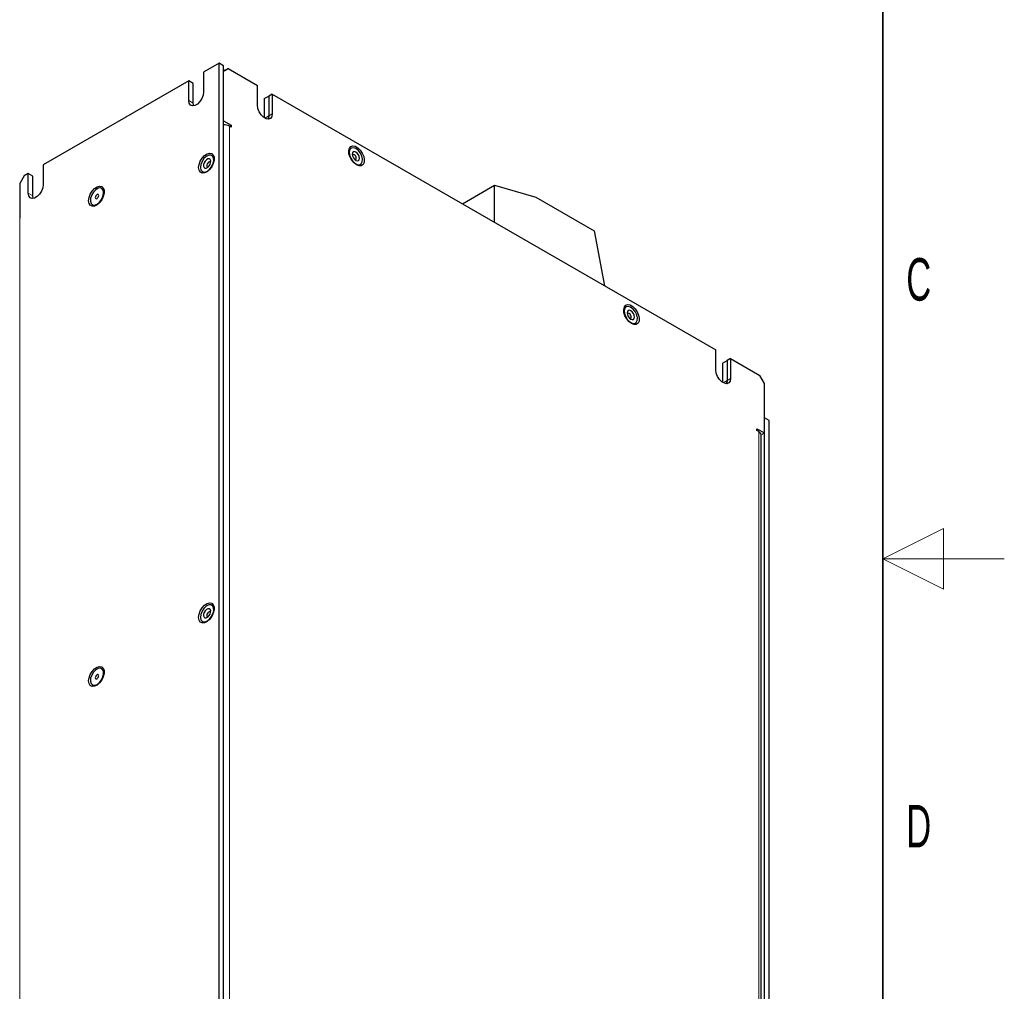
# Model space of a CAD drawing. Header units: millimetres. Extents: x 5 to 418, y 2 to 292.
# Tile 14 of 15: x 337 to 418, y 112 to 192. Entities that reach past the tile are written whole.
import ezdxf

# ---------------------------------------------------------------- set-up
doc = ezdxf.new("R2010")
doc.units = ezdxf.units.MM
doc.layers.add('SLD-0', color=7, linetype='Continuous')
doc.styles.add('SLDTEXTSTYLE0', font='TXT', dxfattribs={"width": 0.605})

msp = doc.modelspace()

# ---------------------------------------------------------------- linework, layer by layer
at = {"color": 7, "linetype": 'Continuous', "lineweight": 25}
for p, q in [((353.382, 188.0353), (352.1092, 187.3006)), ((353.382, 98.7602), (353.382, 188.0353)), ((353.7591, 187.8176), (353.382, 188.0353)), ((352.1092, 187.3006), (352.1092, 185.6675)), ((353.7591, 98.5425), (353.7591, 187.8176)), ((354.1362, 187.5999), (353.7591, 187.3821)), ((353.8534, 187.4366), (353.7591, 187.4911)), ((353.7591, 187.3822), (353.8534, 187.4366)), ((353.7591, 183.2994), (353.7591, 187.3821)), ((353.8534, 187.4366), (354.1362, 187.5999)), ((354.1362, 187.5999), (356.5404, 186.212)), ((350.8835, 186.593), (338.9098, 179.6808)), ((350.8835, 184.9599), (350.8835, 186.593)), ((351.2606, 186.3753), (350.8835, 186.593)), ((351.2606, 184.7422), (351.2606, 186.3753)), ((356.5404, 184.5789), (356.5404, 186.212)), ((351.2948, 184.5291), (351.2606, 184.7422)), ((357.1061, 185.1235), (357.4832, 185.3412)), ((357.1061, 185.1235), (357.1061, 183.5468)), ((357.766, 185.5045), (357.4832, 185.3412)), ((357.4832, 185.3412), (357.4832, 183.7081)), ((357.766, 185.5045), (357.766, 183.8714)), ((357.766, 185.5045), (394.2527, 164.4411)), ((353.7591, 183.2994), (354.3719, 182.9457)), ((354.2305, 182.864), (354.3719, 182.9457)), ((354.3719, 182.7824), (354.2305, 182.864)), ((354.3719, 182.9457), (354.3719, 182.7824)), ((338.9098, 179.6808), (338.9098, 178.0477)), ((337.3542, 178.7827), (336.9771, 178.1295)), ((337.6842, 178.9732), (337.3542, 178.7827)), ((337.6842, 177.3401), (337.6842, 178.9732)), ((338.0613, 178.7555), (337.6842, 178.9732)), ((338.0613, 177.1224), (338.0613, 178.7555)), ((336.9771, 178.1295), (336.9771, 175.2988)), ((343.735, 177.733), (343.7256, 177.7383)), ((373.4066, 176.4753), (376.0471, 177.9996)), ((376.0471, 177.9996), (379.4412, 177.0201)), ((376.0471, 174.951), (376.0471, 177.9996)), ((338.0954, 176.9092), (338.0613, 177.1224)), ((379.4412, 177.0201), (384.2495, 174.2443)), ((342.9524, 176.3989), (342.9617, 176.3935)), ((384.2495, 174.2443), (385.1004, 169.7247)), ((394.2527, 162.8081), (394.2527, 164.4411)), ((395.4784, 163.7336), (395.1955, 163.5703)), ((395.4784, 163.7336), (395.4784, 162.1005)), ((395.4784, 163.7336), (397.8825, 162.3457)), ((394.8184, 163.3526), (395.1955, 163.5703)), ((394.8184, 163.3526), (394.8184, 161.7759)), ((395.1955, 163.5703), (395.1955, 161.9372)), ((398.2597, 161.6925), (397.8825, 162.3457)), ((398.2597, 157.6098), (398.2597, 161.6925)), ((398.2597, 76.119), (398.2597, 158.8618)), ((398.6368, 158.6441), (398.2597, 158.8618)), ((398.6368, 75.9013), (398.6368, 158.6441)), ((397.6468, 157.9636), (398.2597, 157.6098)), ((397.6468, 157.8003), (397.6468, 157.9636)), ((397.7883, 157.7186), (397.6468, 157.8003)), ((397.9835, 77.5344), (397.9835, 157.4465)), ((398.0711, 157.5009), (398.2597, 157.6098)), ((343.735, 138.2124), (343.7256, 138.2178)), ((342.9524, 136.8783), (342.9617, 136.8729))]:
    msp.add_line(p, q, dxfattribs=at)
at = {"color": 7, "linetype": 'Continuous', "lineweight": 18}
for p, q in [((351.2606, 184.7422), (350.8835, 184.9599)), ((357.1531, 183.5176), (357.4832, 183.7081)), ((357.766, 183.8714), (357.4832, 183.7081)), ((354.2305, 182.864), (354.2305, 102.9519)), ((338.0613, 177.1224), (337.6842, 177.3401)), ((336.9771, 92.556), (336.9771, 175.2988)), ((395.4784, 162.1005), (395.1955, 161.9372)), ((394.8655, 161.7467), (395.1955, 161.9372)), ((397.7883, 77.8065), (397.7883, 157.7186))]:
    msp.add_line(p, q, dxfattribs=at)
at = {"color": 7, "linetype": 'Continuous', "lineweight": 25, "flags": 128}
for points in [[(352.1092, 185.6675), (352.0722, 185.4041), (351.9658, 185.1298), (351.8028, 184.8777), (351.6028, 184.6782), (351.3899, 184.5554), (351.1899, 184.524), (351.0269, 184.5878), (350.9205, 184.7392), (350.8835, 184.9599)], [(357.766, 183.8714), (357.7291, 183.6507), (357.6226, 183.4993), (357.4596, 183.4354), (357.2596, 183.4668), (357.0468, 183.5897), (356.8468, 183.7892), (356.6837, 184.0413), (356.5773, 184.3156), (356.5404, 184.5789)], [(357.4832, 183.7081), (357.4462, 183.4874), (357.4213, 183.434)], [(357.4213, 183.434), (357.4462, 183.4874), (357.4832, 183.7081)], [(364.6957, 179.675), (364.4875, 179.8353), (364.3019, 180.0585), (364.1589, 180.3203), (364.0742, 180.5924), (364.0567, 180.8453), (364.1086, 181.0517), (364.224, 181.1891), (364.3905, 181.2426), (364.5901, 181.2065), (364.8012, 181.0847), (365.0008, 180.8903), (365.1673, 180.6445), (365.2828, 180.3738), (365.3346, 180.1077), (365.3172, 179.8748), (365.2324, 179.7006), (365.0894, 179.6038), (364.9038, 179.595), (364.6957, 179.675)], [(364.4287, 181.0884), (364.261, 181.0573), (364.1447, 180.9352), (364.0955, 180.7386), (364.1199, 180.4941), (364.2148, 180.2348), (364.3673, 179.9956), (364.5567, 179.8089), (364.7576, 179.6998), (364.9427, 179.6831), (365.0872, 179.761), (365.1714, 179.9231), (365.184, 180.1475), (365.1233, 180.4037), (364.9975, 180.6573), (364.8236, 180.874), (364.625, 181.0245), (364.4287, 181.0884)], [(364.5258, 180.7666), (364.4299, 180.7469), (364.3661, 180.6719), (364.3443, 180.5531), (364.3676, 180.4086), (364.4326, 180.2603), (364.5294, 180.1308), (364.6432, 180.0399), (364.7567, 180.0013), (364.8526, 180.021), (364.9163, 180.0959), (364.9382, 180.2147), (364.9149, 180.3593), (364.8499, 180.5076), (364.7531, 180.637), (364.6393, 180.728), (364.5258, 180.7666)], [(351.7038, 179.4455), (351.7385, 179.7059), (351.8389, 179.9782), (351.9942, 180.2329), (352.1875, 180.4424), (352.3978, 180.584), (352.6024, 180.6422), (352.7791, 180.6109), (352.9087, 180.4935), (352.9772, 180.3025), (352.9772, 180.0588), (352.9087, 179.7887), (352.7791, 179.5216), (352.6024, 179.2863), (352.3978, 179.1084), (352.1875, 179.0071), (351.9942, 178.9934), (351.8389, 179.0688), (351.7385, 179.2252), (351.7038, 179.4455)], [(352.5327, 180.4736), (352.3322, 180.3721), (352.1406, 180.1912), (351.9841, 179.9554), (351.8836, 179.6964), (351.8527, 179.4493), (351.8957, 179.2474), (352.0067, 179.118), (352.1707, 179.0786), (352.3656, 179.1344), (352.565, 179.2781), (352.7421, 179.4901), (352.8728, 179.7418), (352.9396, 179.9992), (352.9335, 180.2276), (352.8552, 180.3961), (352.7153, 180.4819), (352.5327, 180.4736)], [(352.4718, 180.1586), (352.356, 180.0985), (352.2469, 179.9905), (352.1609, 179.8512), (352.1113, 179.7016), (352.1055, 179.5646), (352.1444, 179.461), (352.2221, 179.4067), (352.3268, 179.4098), (352.4426, 179.4699), (352.5517, 179.5778), (352.6376, 179.7172), (352.6873, 179.8667), (352.6931, 180.0037), (352.6542, 180.1073), (352.5765, 180.1617), (352.4718, 180.1586)], [(352.5716, 179.916), (352.5073, 179.8826), (352.4466, 179.8226), (352.3989, 179.7452), (352.3713, 179.6621), (352.3681, 179.586), (352.3897, 179.5284), (352.4329, 179.4982), (352.4752, 179.4964)], [(352.6864, 179.8624), (352.6729, 179.8875), (352.6297, 179.9177), (352.5716, 179.916)], [(364.4451, 180.5203), (364.3918, 180.5094), (364.3564, 180.4677), (364.3541, 180.4621)], [(364.5654, 180.0962), (364.5734, 180.0952), (364.6267, 180.1061), (364.6621, 180.1477), (364.6742, 180.2137), (364.6613, 180.294), (364.6251, 180.3764), (364.5714, 180.4484), (364.5082, 180.4989), (364.4451, 180.5203), (364.4451, 180.5203)], [(338.9098, 178.0477), (338.8729, 177.7843), (338.7665, 177.51), (338.6034, 177.2579), (338.4034, 177.0584), (338.1906, 176.9356), (337.9906, 176.9042), (337.8276, 176.968), (337.7211, 177.1194), (337.6842, 177.3401)], [(342.6528, 176.7245), (342.6875, 176.985), (342.788, 177.2573), (342.9432, 177.512), (343.1365, 177.7215), (343.3468, 177.863), (343.5514, 177.9213), (343.7281, 177.89), (343.8577, 177.7725), (343.9263, 177.5816), (343.9263, 177.3378), (343.8577, 177.0678), (343.7281, 176.8006), (343.5514, 176.5653), (343.3468, 176.3874), (343.1365, 176.2861), (342.9432, 176.2724), (342.788, 176.3479), (342.6875, 176.5042), (342.6528, 176.7245)], [(343.339, 176.4371), (343.5365, 176.5938), (343.7074, 176.8146), (343.8285, 177.0697), (343.8835, 177.3247), (343.865, 177.545), (343.7754, 177.7011), (343.6269, 177.7717), (343.4395, 177.7473), (343.2385, 177.6313), (343.0511, 177.4393), (342.9026, 177.1972), (342.8131, 176.9378), (342.7945, 176.696), (342.8495, 176.5046), (342.9706, 176.3893), (343.1415, 176.3657), (343.339, 176.4371)], [(343.3483, 176.4318), (343.5459, 176.5884), (343.7167, 176.8092), (343.8378, 177.0643), (343.8928, 177.3193), (343.8743, 177.5397), (343.7847, 177.6957), (343.735, 177.733)], [(343.339, 176.9053), (343.3931, 176.949), (343.439, 177.0109), (343.4697, 177.0815), (343.4804, 177.1502), (343.4697, 177.2065), (343.439, 177.2418), (343.3931, 177.2507), (343.339, 177.2319), (343.2849, 177.1882), (343.239, 177.1263), (343.2084, 177.0557), (343.1976, 176.987), (343.2084, 176.9307), (343.239, 176.8954), (343.2849, 176.8865), (343.339, 176.9053)], [(387.3231, 166.6125), (387.1149, 166.7728), (386.9293, 166.9959), (386.7864, 167.2577), (386.7016, 167.5299), (386.6842, 167.7828), (386.736, 167.9891), (386.8514, 168.1265), (387.0179, 168.1801), (387.2176, 168.144), (387.4286, 168.0221), (387.6282, 167.8278), (387.7948, 167.5819), (387.9102, 167.3113), (387.962, 167.0451), (387.9446, 166.8123), (387.8598, 166.6381), (387.7169, 166.5413), (387.5312, 166.5324), (387.3231, 166.6125)], [(387.0561, 168.0259), (386.8884, 167.9947), (386.7721, 167.8726), (386.7229, 167.6761), (386.7474, 167.4316), (386.8422, 167.1723), (386.9947, 166.9331), (387.1841, 166.7463), (387.385, 166.6372), (387.5702, 166.6205), (387.7146, 166.6985), (387.7988, 166.8606), (387.8114, 167.0849), (387.7507, 167.3412), (387.6249, 167.5948), (387.451, 167.8114), (387.2525, 167.9619), (387.0561, 168.0259)], [(387.1532, 167.704), (387.0573, 167.6843), (386.9935, 167.6094), (386.9717, 167.4906), (386.995, 167.3461), (387.06, 167.1978), (387.1568, 167.0683), (387.2706, 166.9773), (387.3841, 166.9388), (387.48, 166.9585), (387.5438, 167.0334), (387.5656, 167.1522), (387.5423, 167.2967), (387.4773, 167.445), (387.3805, 167.5745), (387.2667, 167.6655), (387.1532, 167.704)], [(387.0725, 167.4578), (387.0192, 167.4468), (386.9838, 167.4052), (386.9815, 167.3996)], [(387.1928, 167.0336), (387.2008, 167.0326), (387.2541, 167.0436), (387.2895, 167.0852), (387.3016, 167.1512), (387.2887, 167.2315), (387.2526, 167.3139), (387.1988, 167.3858), (387.1356, 167.4363), (387.0725, 167.4578), (387.0725, 167.4578)], [(395.4784, 162.1005), (395.4414, 161.8798), (395.335, 161.7284), (395.172, 161.6645), (394.972, 161.6959), (394.7591, 161.8188), (394.5591, 162.0183), (394.3961, 162.2704), (394.2897, 162.5447), (394.2527, 162.8081)], [(395.1955, 161.9372), (395.1586, 161.7165), (395.1337, 161.6632)], [(395.1337, 161.6632), (395.1586, 161.7165), (395.1955, 161.9372)], [(351.7038, 142.429), (351.7385, 142.6894), (351.8389, 142.9617), (351.9942, 143.2164), (352.1875, 143.4259), (352.3978, 143.5674), (352.6024, 143.6257), (352.7791, 143.5944), (352.9087, 143.4769), (352.9772, 143.286), (352.9772, 143.0423), (352.9087, 142.7722), (352.7791, 142.5051), (352.6024, 142.2698), (352.3978, 142.0918), (352.1875, 141.9905), (351.9942, 141.9769), (351.8389, 142.0523), (351.7385, 142.2086), (351.7038, 142.429)], [(352.5327, 143.4571), (352.3322, 143.3556), (352.1406, 143.1747), (351.9841, 142.9388), (351.8836, 142.6799), (351.8527, 142.4327), (351.8957, 142.2309), (352.0067, 142.1015), (352.1707, 142.0621), (352.3656, 142.1179), (352.565, 142.2616), (352.7421, 142.4735), (352.8728, 142.7252), (352.9396, 142.9827), (352.9335, 143.2111), (352.8552, 143.3796), (352.7153, 143.4654), (352.5327, 143.4571)], [(352.4718, 143.1421), (352.356, 143.082), (352.2469, 142.974), (352.1609, 142.8346), (352.1113, 142.6851), (352.1055, 142.5481), (352.1444, 142.4445), (352.2221, 142.3901), (352.3268, 142.3932), (352.4426, 142.4533), (352.5517, 142.5613), (352.6376, 142.7007), (352.6873, 142.8502), (352.6931, 142.9872), (352.6542, 143.0908), (352.5765, 143.1452), (352.4718, 143.1421)], [(352.5716, 142.8995), (352.5073, 142.8661), (352.4466, 142.8061), (352.3989, 142.7287), (352.3713, 142.6456), (352.3681, 142.5695), (352.3897, 142.5119), (352.4329, 142.4817), (352.4752, 142.4799)], [(352.6864, 142.8458), (352.6729, 142.871), (352.6297, 142.9012), (352.5716, 142.8995)], [(342.6528, 137.204), (342.6875, 137.4644), (342.788, 137.7367), (342.9432, 137.9914), (343.1365, 138.2009), (343.3468, 138.3424), (343.5514, 138.4007), (343.7281, 138.3694), (343.8577, 138.2519), (343.9263, 138.061), (343.9263, 137.8173), (343.8577, 137.5472), (343.7281, 137.2801), (343.5514, 137.0448), (343.3468, 136.8668), (343.1365, 136.7655), (342.9432, 136.7519), (342.788, 136.8273), (342.6875, 136.9836), (342.6528, 137.204)], [(343.339, 136.9166), (343.5365, 137.0732), (343.7074, 137.294), (343.8285, 137.5491), (343.8835, 137.8041), (343.865, 138.0245), (343.7754, 138.1805), (343.6269, 138.2511), (343.4395, 138.2267), (343.2385, 138.1107), (343.0511, 137.9187), (342.9026, 137.6766), (342.8131, 137.4172), (342.7945, 137.1754), (342.8495, 136.984), (342.9706, 136.8687), (343.1415, 136.8452), (343.339, 136.9166)], [(343.3483, 136.9112), (343.5459, 137.0679), (343.7167, 137.2887), (343.8378, 137.5438), (343.8928, 137.7987), (343.8743, 138.0191), (343.7847, 138.1751), (343.735, 138.2124)], [(343.339, 137.3847), (343.3931, 137.4284), (343.439, 137.4903), (343.4697, 137.561), (343.4804, 137.6297), (343.4697, 137.6859), (343.439, 137.7212), (343.3931, 137.7301), (343.339, 137.7113), (343.2849, 137.6677), (343.239, 137.6058), (343.2084, 137.5351), (343.1976, 137.4664), (343.2084, 137.4101), (343.239, 137.3748), (343.2849, 137.3659), (343.339, 137.3847)]]:
    msp.add_lwpolyline(points, dxfattribs=at)
at = {"color": 7, "linetype": 'Continuous', "lineweight": 25}
for centre, radius, start, end in [((353.7783, 182.015), 0.9619, 61.959761, 91.144097), ((343.1247, 176.7188), 0.3639, 243.391425, 307.919034), ((397.6499, 157.4132), 0.3353, 5.694799, 65.625342), ((343.1247, 137.1983), 0.3639, 243.391425, 307.919034)]:
    msp.add_arc(centre, radius, start, end, dxfattribs=at)
at = {"layer": 'SLD-0', "lineweight": 35}
msp.add_line((408, 12), (408, 282.5), dxfattribs=at)
at = {"layer": 'SLD-0', "lineweight": 18}
for p, q in [((413, 149.75), (408, 147.25)), ((413, 144.75), (413, 149.75)), ((418, 147.25), (408, 147.25)), ((408, 147.25), (413, 144.75))]:
    msp.add_line(p, q, dxfattribs=at)

# ---------------------------------------------------------------- texts
at = {"layer": 'SLD-0', "char_height": 3.5, "attachment_point": 2, "style": 'SLDTEXTSTYLE0'}
for s, insert in [('C', (410.9597, 172.0011)), ('D', (410.9597, 127.0011))]:
    msp.add_mtext(s, dxfattribs=dict(at, insert=insert))

doc.saveas('drawing.dxf')
